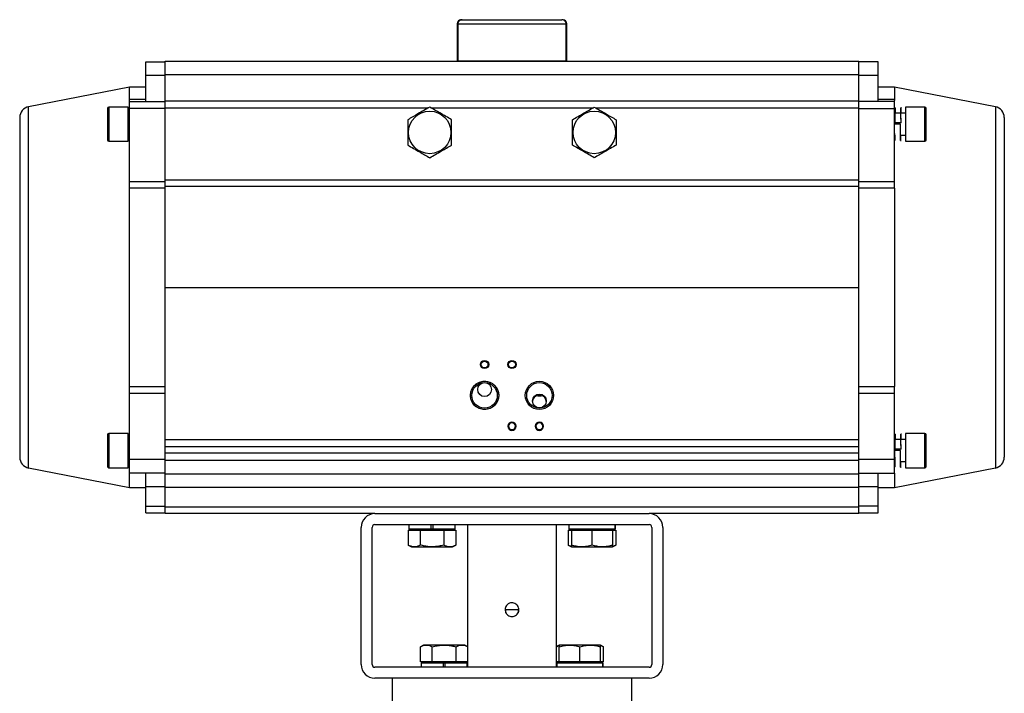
# Model space of a CAD drawing. Header units: millimetres. Extents: x 875 to 4408, y 138 to 3085.
# Tile 5 of 10: x 875 to 1593, y 1645 to 2136. Entities that reach past the tile are written whole.
import ezdxf

# ---------------------------------------------------------------- set-up
doc = ezdxf.new("R2010")
doc.units = ezdxf.units.MM

msp = doc.modelspace()

# ---------------------------------------------------------------- linework, layer by layer
at = {"color": 7, "linetype": 'Continuous', "lineweight": 25}
for p, q in [((1193.98, 2133.06), (1193.98, 2106.06)), ((1194.49, 2133.06), (1273.48, 2133.06)), ((1270.98, 2136.06), (1270.33, 2136.06)), ((1273.98, 2106.06), (1273.98, 2133.06)), ((966.98, 2105.36), (980.98, 2105.36)), ((966.98, 2095.69), (966.98, 2105.36)), ((980.98, 2096.19), (980.98, 2105.86)), ((980.98, 2105.86), (1486.98, 2105.86)), ((1193.98, 2106.06), (1194.41, 2106.06)), ((1194.41, 2106.06), (1273.55, 2106.06)), ((1197.98, 2106.06), (1197.98, 2105.86)), ((1269.98, 2105.86), (1269.98, 2106.06)), ((1273.55, 2106.06), (1273.98, 2106.06)), ((1486.98, 2096.19), (1486.98, 2105.86)), ((1500.98, 2105.36), (1486.98, 2105.36)), ((1500.98, 2095.69), (1500.98, 2105.36)), ((966.98, 2076.36), (966.98, 2095.69)), ((966.98, 2095.69), (980.98, 2095.69)), ((980.98, 2076.86), (980.98, 2096.19)), ((980.98, 2096.19), (1486.98, 2096.19)), ((1486.98, 2076.86), (1486.98, 2096.19)), ((1486.98, 2095.69), (1500.98, 2095.69)), ((1500.98, 2076.36), (1500.98, 2095.69)), ((954.98, 2086.86), (881.46, 2072.56)), ((966.98, 2086.86), (954.98, 2086.86)), ((954.98, 2078.21), (954.98, 2086.86)), ((1512.98, 2086.86), (1500.98, 2086.86)), ((1586.51, 2072.56), (1512.98, 2086.86)), ((1512.98, 2086.86), (1512.98, 2078.21)), ((954.98, 2077.13), (954.98, 2078.21)), ((954.98, 2078.21), (966.98, 2078.21)), ((954.98, 2076.36), (954.98, 2077.13)), ((954.98, 2076.36), (980.98, 2076.36)), ((954.98, 2071.36), (954.98, 2076.36)), ((980.98, 2071.86), (980.98, 2076.86)), ((980.98, 2076.86), (1486.98, 2076.86)), ((1486.98, 2071.86), (1486.98, 2076.86)), ((1512.98, 2076.36), (1486.98, 2076.36)), ((1500.98, 2078.21), (1512.98, 2078.21)), ((1512.98, 2078.21), (1512.98, 2077.13)), ((1512.98, 2076.36), (1512.98, 2077.13)), ((1512.98, 2071.36), (1512.98, 2076.36)), ((953.98, 2072.36), (939.98, 2072.36)), ((953.98, 2059.86), (953.98, 2072.36)), ((955.11, 2071.86), (954.61, 2071.86)), ((980.98, 2071.36), (954.98, 2071.36)), ((954.98, 2018.16), (954.98, 2071.36)), ((980.98, 2019.3), (980.98, 2071.86)), ((1486.98, 2019.3), (1486.98, 2071.86)), ((1486.98, 2071.36), (1512.98, 2071.36)), ((1513.36, 2071.86), (1512.86, 2071.86)), ((1512.98, 2018.16), (1512.98, 2071.36)), ((1513.36, 2067.86), (1512.98, 2067.86)), ((1517.56, 2067.86), (1513.42, 2067.86)), ((1518.09, 2071.86), (1517.56, 2071.86)), ((1520.98, 2067.86), (1517.56, 2067.86)), ((1534.98, 2072.36), (1520.98, 2072.36)), ((1520.98, 2072.36), (1520.98, 2047.36)), ((1517.68, 2060.86), (1513.48, 2060.86)), ((953.98, 2047.36), (953.98, 2059.86)), ((1517.18, 2059.86), (1512.98, 2059.86)), ((939.98, 2047.36), (953.98, 2047.36)), ((954.86, 2051.86), (954.98, 2051.86)), ((954.86, 2047.86), (954.98, 2047.86)), ((1512.98, 2047.86), (1513.11, 2047.86)), ((1517.31, 2051.86), (1520.98, 2051.86)), ((1517.31, 2047.86), (1517.84, 2047.86)), ((1520.98, 2047.36), (1534.98, 2047.36)), ((954.98, 2013.2), (954.98, 2018.16)), ((954.98, 2018.16), (980.98, 2018.16)), ((980.98, 2014.3), (980.98, 2019.3)), ((980.98, 2019.3), (1486.98, 2019.3)), ((1486.98, 2014.3), (1486.98, 2019.3)), ((1486.98, 2018.16), (1512.98, 2018.16)), ((1512.98, 2013.2), (1512.98, 2018.16)), ((980.98, 2013.2), (954.98, 2013.2)), ((954.98, 1868.51), (954.98, 2013.2)), ((1486.98, 2014.3), (980.98, 2014.3)), ((980.98, 1940.86), (980.98, 2014.3)), ((1486.98, 1940.86), (1486.98, 2014.3)), ((1512.98, 2013.2), (1486.98, 2013.2)), ((1512.98, 2013.2), (1512.98, 1868.51)), ((980.98, 1940.86), (1486.98, 1940.86)), ((980.98, 1829.86), (980.98, 1940.86)), ((1486.98, 1829.86), (1486.98, 1940.86)), ((954.98, 1868.51), (980.98, 1868.51)), ((954.98, 1863.55), (954.98, 1868.51)), ((1486.98, 1868.51), (1512.98, 1868.51)), ((1512.98, 1863.55), (1512.98, 1868.51)), ((980.98, 1863.55), (954.98, 1863.55)), ((954.98, 1815.36), (954.98, 1863.55)), ((1252.81, 1861.85), (1255.15, 1861.85)), ((1512.98, 1863.55), (1486.98, 1863.55)), ((1512.98, 1815.36), (1512.98, 1863.55)), ((1230.98, 1839.61), (1231.48, 1839.61)), ((1236.48, 1839.61), (1236.98, 1839.61)), ((1250.98, 1839.61), (1251.48, 1839.61)), ((1256.48, 1839.61), (1256.98, 1839.61)), ((953.98, 1834.36), (939.98, 1834.36)), ((953.98, 1821.86), (953.98, 1834.36)), ((954.98, 1833.86), (954.61, 1833.86)), ((1513.36, 1833.86), (1512.98, 1833.86)), ((1518.09, 1833.86), (1517.56, 1833.86)), ((1534.98, 1834.36), (1520.98, 1834.36)), ((1520.98, 1834.36), (1520.98, 1809.36)), ((980.98, 1829.86), (1486.98, 1829.86)), ((980.98, 1824.86), (980.98, 1829.86)), ((980.98, 1824.86), (1486.98, 1824.86)), ((980.98, 1819.86), (980.98, 1824.86)), ((1486.98, 1824.86), (1486.98, 1829.86)), ((1486.98, 1819.86), (1486.98, 1824.86)), ((1513.36, 1829.86), (1512.98, 1829.86)), ((1517.56, 1829.86), (1513.42, 1829.86)), ((1520.98, 1829.86), (1517.56, 1829.86)), ((953.98, 1809.36), (953.98, 1821.86)), ((954.73, 1821.86), (954.73, 1821.86)), ((980.98, 1814.86), (980.98, 1819.86)), ((1486.98, 1819.86), (980.98, 1819.86)), ((1486.98, 1814.86), (1486.98, 1819.86)), ((1517.18, 1821.86), (1512.98, 1821.86)), ((1517.68, 1822.86), (1513.48, 1822.86)), ((954.86, 1813.86), (954.98, 1813.86)), ((954.86, 1809.86), (955.36, 1809.86)), ((980.98, 1815.36), (954.98, 1815.36)), ((954.98, 1805.36), (954.98, 1815.36)), ((980.98, 1804.86), (980.98, 1814.86)), ((980.98, 1814.86), (1486.98, 1814.86)), ((1512.98, 1815.36), (1486.98, 1815.36)), ((1486.98, 1804.86), (1486.98, 1814.86)), ((1512.61, 1809.86), (1513.11, 1809.86)), ((1512.98, 1805.36), (1512.98, 1815.36)), ((1517.31, 1813.86), (1520.98, 1813.86)), ((1517.31, 1809.86), (1517.84, 1809.86)), ((881.46, 1809.15), (954.98, 1794.86)), ((939.98, 1809.36), (953.98, 1809.36)), ((954.98, 1794.86), (954.98, 1805.36)), ((980.98, 1805.36), (954.98, 1805.36)), ((966.98, 1795.36), (966.98, 1805.36)), ((980.98, 1794.86), (980.98, 1804.86)), ((980.98, 1804.86), (1486.98, 1804.86)), ((1486.98, 1805.36), (1512.98, 1805.36)), ((1486.98, 1794.86), (1486.98, 1804.86)), ((1500.98, 1795.36), (1500.98, 1805.36)), ((1512.98, 1794.86), (1586.51, 1809.15)), ((1512.98, 1805.36), (1512.98, 1794.86)), ((1520.98, 1809.36), (1534.98, 1809.36)), ((980.98, 1795.36), (966.98, 1795.36)), ((966.98, 1781.36), (966.98, 1795.36)), ((1500.98, 1795.36), (1486.98, 1795.36)), ((1500.98, 1781.36), (1500.98, 1795.36)), ((954.98, 1794.86), (966.98, 1794.86)), ((980.98, 1780.86), (980.98, 1794.86)), ((1486.98, 1794.86), (980.98, 1794.86)), ((1486.98, 1780.86), (1486.98, 1794.86)), ((1500.98, 1794.86), (1512.98, 1794.86)), ((966.98, 1781.36), (980.98, 1781.36)), ((966.98, 1776.36), (966.98, 1781.36)), ((980.98, 1775.86), (980.98, 1780.86)), ((980.98, 1780.86), (1486.98, 1780.86)), ((1500.98, 1781.36), (1486.98, 1781.36)), ((1486.98, 1775.86), (1486.98, 1780.86)), ((1500.98, 1776.36), (1500.98, 1781.36)), ((966.98, 1776.36), (980.98, 1776.36)), ((1133.98, 1775.86), (980.98, 1775.86)), ((1133.98, 1775.86), (1333.98, 1775.86)), ((1486.98, 1775.86), (1333.98, 1775.86)), ((1486.98, 1776.36), (1500.98, 1776.36)), ((1133.98, 1767.86), (1333.98, 1767.86)), ((1158.85, 1767.86), (1158.85, 1764.66)), ((1174.85, 1767.86), (1174.85, 1764.66)), ((1176.45, 1764.66), (1176.45, 1767.86)), ((1192.45, 1764.66), (1192.45, 1767.86)), ((1201.48, 1767.86), (1201.48, 1678.9)), ((1266.48, 1663.86), (1266.48, 1767.86)), ((1275.52, 1767.86), (1275.52, 1764.66)), ((1309.1, 1767.86), (1309.1, 1764.66)), ((1309.12, 1764.66), (1309.12, 1767.86)), ((1123.98, 1665.86), (1123.98, 1765.86)), ((1131.98, 1665.86), (1131.98, 1765.86)), ((1158.33, 1763.86), (1158.33, 1753)), ((1158.33, 1763.86), (1166.99, 1763.86)), ((1174.85, 1764.66), (1158.85, 1764.66)), ((1161.8, 1764.66), (1161.8, 1763.86)), ((1166.99, 1763.86), (1166.99, 1753)), ((1166.99, 1763.86), (1184.31, 1763.86)), ((1176.45, 1764.66), (1174.85, 1764.66)), ((1192.45, 1764.66), (1176.45, 1764.66)), ((1184.31, 1763.86), (1184.31, 1753)), ((1184.31, 1763.86), (1192.97, 1763.86)), ((1189.5, 1763.86), (1189.5, 1764.66)), ((1192.97, 1763.86), (1192.97, 1753)), ((1275, 1763.86), (1275, 1753)), ((1275, 1763.86), (1277.32, 1763.86)), ((1309.1, 1764.66), (1275.52, 1764.66)), ((1277.32, 1763.86), (1277.32, 1753)), ((1277.32, 1763.86), (1292.32, 1763.86)), ((1278.47, 1764.66), (1278.47, 1763.86)), ((1292.32, 1763.86), (1292.32, 1753)), ((1292.32, 1763.86), (1307.32, 1763.86)), ((1306.17, 1763.86), (1306.17, 1764.66)), ((1307.32, 1763.86), (1309.64, 1763.86)), ((1307.32, 1763.86), (1307.32, 1753)), ((1309.12, 1764.66), (1309.1, 1764.66)), ((1309.64, 1763.86), (1309.64, 1753)), ((1335.98, 1765.86), (1335.98, 1665.86)), ((1343.98, 1765.86), (1343.98, 1665.86)), ((1158.33, 1753), (1160.65, 1751.66)), ((1190.65, 1751.66), (1192.97, 1753)), ((1275, 1753), (1277.32, 1751.66)), ((1307.32, 1751.66), (1309.64, 1753)), ((1160.65, 1751.66), (1162.66, 1751.66)), ((1162.66, 1751.66), (1175.65, 1751.66)), ((1175.65, 1751.66), (1188.64, 1751.66)), ((1188.64, 1751.66), (1190.65, 1751.66)), ((1277.32, 1751.66), (1284.82, 1751.66)), ((1284.82, 1751.66), (1299.82, 1751.66)), ((1299.82, 1751.66), (1307.32, 1751.66)), ((1229.58, 1705.86), (1228.98, 1705.86)), ((1229.26, 1704.26), (1229.58, 1704.26)), ((1229.58, 1705.86), (1238.38, 1705.86)), ((1229.58, 1703.61), (1229.58, 1705.86)), ((1238.38, 1705.86), (1238.98, 1705.86)), ((1238.38, 1705.86), (1238.38, 1703.58)), ((1238.38, 1704.26), (1238.7, 1704.26)), ((1169.49, 1680.06), (1167.16, 1678.72)), ((1167.16, 1667.86), (1167.16, 1678.72)), ((1171.49, 1680.06), (1169.49, 1680.06)), ((1184.49, 1680.06), (1171.49, 1680.06)), ((1175.82, 1667.86), (1175.82, 1678.72)), ((1197.48, 1680.06), (1184.49, 1680.06)), ((1193.15, 1667.86), (1193.15, 1678.72)), ((1199.49, 1680.06), (1197.48, 1680.06)), ((1201.81, 1678.72), (1199.49, 1680.06)), ((1201.81, 1667.86), (1201.81, 1678.72)), ((1268.48, 1680.06), (1266.48, 1678.9)), ((1275.98, 1680.06), (1268.48, 1680.06)), ((1268.48, 1667.86), (1268.48, 1678.72)), ((1290.98, 1680.06), (1275.98, 1680.06)), ((1283.48, 1667.86), (1283.48, 1678.72)), ((1298.48, 1680.06), (1290.98, 1680.06)), ((1300.8, 1678.72), (1298.48, 1680.06)), ((1298.48, 1667.86), (1298.48, 1678.72)), ((1300.8, 1667.86), (1300.8, 1678.72)), ((1175.82, 1667.86), (1167.16, 1667.86)), ((1167.69, 1667.06), (1167.69, 1663.86)), ((1167.69, 1667.06), (1183.69, 1667.06)), ((1170.64, 1667.86), (1170.64, 1667.06)), ((1193.15, 1667.86), (1175.82, 1667.86)), ((1183.69, 1667.06), (1185.29, 1667.06)), ((1183.69, 1667.06), (1183.69, 1663.86)), ((1185.29, 1667.06), (1201.29, 1667.06)), ((1185.29, 1663.86), (1185.29, 1667.06)), ((1201.81, 1667.86), (1193.15, 1667.86)), ((1198.34, 1667.06), (1198.34, 1667.86)), ((1201.29, 1663.86), (1201.29, 1667.06)), ((1201.48, 1667.86), (1201.48, 1663.86)), ((1268.48, 1667.86), (1266.48, 1667.86)), ((1266.68, 1667.06), (1266.68, 1663.86)), ((1266.68, 1667.06), (1300.26, 1667.06)), ((1283.48, 1667.86), (1268.48, 1667.86)), ((1269.63, 1667.86), (1269.63, 1667.06)), ((1298.48, 1667.86), (1283.48, 1667.86)), ((1297.33, 1667.06), (1297.33, 1667.86)), ((1300.8, 1667.86), (1298.48, 1667.86)), ((1300.26, 1667.06), (1300.26, 1663.86)), ((1300.26, 1667.06), (1300.28, 1667.06)), ((1300.28, 1663.86), (1300.28, 1667.06)), ((1333.98, 1663.86), (1133.98, 1663.86)), ((1198.54, 1655.86), (1133.98, 1655.86)), ((1146.48, 1655.86), (1146.48, 1633.86)), ((1233.98, 1655.86), (1198.54, 1655.86)), ((1269.43, 1655.86), (1233.98, 1655.86)), ((1333.98, 1655.86), (1269.43, 1655.86)), ((1321.48, 1633.86), (1321.48, 1655.86))]:
    msp.add_line(p, q, dxfattribs=at)
at = {"color": 8, "linetype": 'Continuous', "lineweight": 25}
for p, q in [((1194.49, 2133.06), (1193.98, 2133.06)), ((1273.98, 2133.06), (1273.48, 2133.06)), ((881.46, 1809.15), (881.46, 2072.56)), ((939.98, 2072.36), (939.98, 2059.86)), ((980.98, 2071.86), (1173.16, 2071.86)), ((1174.81, 2071.86), (1293.16, 2071.86)), ((1294.81, 2071.86), (1486.98, 2071.86)), ((1534.98, 2047.36), (1534.98, 2072.36)), ((1586.51, 2072.56), (1586.51, 1809.15)), ((939.98, 2059.86), (939.98, 2047.36)), ((939.98, 1834.36), (939.98, 1821.86)), ((1534.98, 1809.36), (1534.98, 1834.36)), ((939.98, 1821.86), (939.98, 1809.36))]:
    msp.add_line(p, q, dxfattribs=at)
at = {"color": 7, "linetype": 'Continuous', "lineweight": 25}
for centre, radius in [((1173.98, 2053.86), 15.5), ((1293.98, 2053.86), 15.5), ((1213.98, 1884.61), 3), ((1213.98, 1884.61), 2.5), ((1233.98, 1884.61), 3), ((1233.98, 1884.61), 2.5), ((1213.98, 1862.11), 10.3), ((1213.98, 1862.11), 9.3), ((1253.98, 1862.11), 10.3), ((1253.98, 1862.11), 9.3)]:
    msp.add_circle(centre, radius, dxfattribs=at)
for centre, radius, start, end in [((1196.98, 2133.06), 3, 90, 180), ((1270.98, 2133.06), 3, 0, 90), ((882.98, 2064.71), 8, 101, 180), ((939.98, 2071.36), 1, 90, 180), ((1534.98, 2071.36), 1, 0, 90), ((1584.98, 2064.71), 8, 0, 79), ((939.98, 2048.36), 1, 180, 270), ((1534.98, 2048.36), 1, 270, 0), ((1253.98, 1856.91), 5.07, 76.65068, 103.34932), ((1233.98, 1839.61), 3, 0, 180), ((1233.98, 1839.61), 3, 180, 0), ((1233.98, 1839.61), 2.5, 0.00008, 179.99992), ((1233.98, 1839.61), 2.5, 179.99992, 0.00008), ((1253.98, 1839.61), 3, 0, 180), ((1253.98, 1839.61), 3, 180, 0), ((1253.98, 1839.61), 2.5, 0.00008, 179.99992), ((1253.98, 1839.61), 2.5, 179.99992, 0.00008), ((939.98, 1833.36), 1, 90, 180), ((1534.98, 1833.36), 1, 0, 90), ((882.98, 1817), 8, 180, 259), ((1584.98, 1817), 8, 281, 0), ((939.98, 1810.36), 1, 180, 270), ((1534.98, 1810.36), 1, 270, 0), ((1133.98, 1765.86), 10, 90, 180), ((1333.98, 1765.86), 10, 0, 90), ((1133.98, 1765.86), 2, 90, 180), ((1333.98, 1765.86), 2, 0, 90), ((1133.98, 1665.86), 10, 180, 270), ((1133.98, 1665.86), 2, 180, 270), ((1333.98, 1665.86), 2, 270, 0), ((1333.98, 1665.86), 10, 270, 0)]:
    msp.add_arc(centre, radius, start, end, dxfattribs=at)
for centre, major_axis, ratio, start_param, end_param in [((1233.98, 1382.82), (-6.95, 2291.6), 0.01719, 1.237211, 1.249654), ((1233.98, 1382.82), (6.95, 2291.6), 0.01719, 5.033531, 5.045974), ((1233.98, 1382.82), (6.95, 2291.6), 0.01719, 5.033531, 5.045974), ((1253.98, 1856.86), (-3.83, 3.83), 0.8391, 5.647031, 6.981317), ((1253.98, 1856.86), (3.83, 3.83), 0.8391, 5.585054, 6.91934)]:
    msp.add_ellipse(centre, major_axis=major_axis, ratio=ratio, start_param=start_param, end_param=end_param, dxfattribs=at)
for centre, major_axis in [((1213.98, 1866.33), (0, -5.08)), ((1253.98, 1858), (0, 5.08))]:
    msp.add_ellipse(centre, major_axis=major_axis, ratio=0.984808, dxfattribs=at)
for points, knots in [([(1197.64, 2136.06), (1197.27, 2136.02), (1196.52, 2135.95), (1195.53, 2135.37), (1194.83, 2134.54), (1194.52, 2133.71), (1194.5, 2133.21), (1194.49, 2133.06)], [0, 0, 0, 0, 0.233483, 0.467245, 0.692617, 0.904498, 1, 1, 1, 1]), ([(1194.49, 2133.06), (1194.52, 2133.38), (1194.59, 2134.03), (1195.09, 2134.9), (1195.83, 2135.57), (1196.72, 2135.99), (1197.35, 2136.03), (1197.64, 2136.06)], [0, 0, 0, 0, 0.199701, 0.399203, 0.603847, 0.819701, 1, 1, 1, 1]), ([(1197.64, 2136.06), (1197.93, 2136.06), (1198.53, 2136.06), (1199.99, 2136.06), (1202.21, 2136.06), (1205.56, 2136.06), (1209.75, 2136.06), (1213.92, 2136.06), (1217.75, 2136.06), (1222.4, 2136.06), (1227.83, 2136.06), (1233.31, 2136.06), (1238.05, 2136.06), (1242.13, 2136.06), (1246.91, 2136.06), (1252.22, 2136.06), (1257.08, 2136.06), (1260.85, 2136.06), (1263.69, 2136.06), (1266.45, 2136.06), (1268.89, 2136.06), (1269.85, 2136.06), (1270.33, 2136.06)], [0, 0, 0, 0, 0.03948, 0.079901, 0.121202, 0.185084, 0.249992, 0.293281, 0.336268, 0.378877, 0.4408, 0.5, 0.539479, 0.579901, 0.621202, 0.685084, 0.749992, 0.793281, 0.836269, 0.878877, 0.9408, 1, 1, 1, 1]), ([(1273.48, 2133.06), (1273.45, 2133.38), (1273.38, 2134.03), (1272.88, 2134.9), (1272.14, 2135.57), (1271.25, 2135.99), (1270.61, 2136.03), (1270.33, 2136.06)], [0, 0, 0, 0, 0.199701, 0.399203, 0.603847, 0.819701, 1, 1, 1, 1]), ([(1273.48, 2133.06), (1273.45, 2133.38), (1273.38, 2134.03), (1272.88, 2134.9), (1272.14, 2135.57), (1271.25, 2135.99), (1270.61, 2136.03), (1270.33, 2136.06)], [0, 0, 0, 0, 0.199701, 0.399203, 0.603847, 0.819701, 1, 1, 1, 1]), ([(938.98, 2071.36), (938.98, 2071.32), (938.98, 2071.24), (938.98, 2070.6), (938.98, 2069.54), (938.98, 2068.04), (938.98, 2066.21), (938.98, 2064.15), (938.98, 2062), (938.98, 2060.56), (938.98, 2059.86)], [0, 0, 0, 0, 0.116516, 0.240012, 0.368642, 0.500002, 0.631361, 0.75999, 0.883486, 1, 1, 1, 1]), ([(954.54, 2067.86), (954.54, 2068.22), (954.55, 2069.08), (954.56, 2070.14), (954.58, 2071.39), (954.6, 2071.67), (954.6, 2071.85)], [0, 0, 0, 0, 0.154177, 0.363179, 0.578229, 1, 1, 1, 1]), ([(954.61, 2071.83), (954.61, 2071.82), (954.62, 2071.8), (954.63, 2071.38), (954.64, 2070.63), (954.66, 2069.22), (954.68, 2067.25), (954.7, 2064.9), (954.71, 2063), (954.73, 2060.98), (954.74, 2058.28), (954.76, 2055.61), (954.78, 2053.23), (954.79, 2051.64), (954.81, 2050.27), (954.82, 2048.83), (954.84, 2047.96), (954.85, 2047.89), (954.86, 2047.87)], [0, 0, 0, 0, 0.04016, 0.094647, 0.147576, 0.202044, 0.309118, 0.362154, 0.41673, 0.469858, 0.524523, 0.631764, 0.684726, 0.73922, 0.792149, 0.846617, 0.953674, 1, 1, 1, 1]), ([(954.73, 2060.49), (954.72, 2060.8), (954.72, 2061.45), (954.71, 2062.24), (954.7, 2062.88), (954.7, 2063.34), (954.69, 2063.8), (954.69, 2064.23), (954.68, 2064.64), (954.67, 2065.17), (954.67, 2065.83), (954.66, 2066.47), (954.65, 2066.98), (954.64, 2067.38), (954.63, 2067.68), (954.62, 2067.81), (954.61, 2067.88), (954.61, 2067.86), (954.61, 2067.86)], [0, 0, 0, 0, 0.07911, 0.162849, 0.205662, 0.248485, 0.291317, 0.335855, 0.372826, 0.419585, 0.504991, 0.604393, 0.677835, 0.752875, 0.852577, 0.935552, 0.999886, 1, 1, 1, 1]), ([(1173.98, 2072.33), (1172.59, 2071.53), (1169.79, 2069.91), (1165.63, 2067.51), (1161.65, 2065.21), (1159.21, 2063.8), (1157.98, 2063.09)], [0, 0, 0, 0, 0.264614, 0.534966, 0.765352, 1, 1, 1, 1]), ([(1189.98, 2063.09), (1188.59, 2063.89), (1185.79, 2065.52), (1181.63, 2067.92), (1177.65, 2070.21), (1175.21, 2071.62), (1173.98, 2072.33)], [0, 0, 0, 0, 0.2646135, 0.5349647, 0.7653523, 1, 1, 1, 1]), ([(1277.98, 2063.09), (1279.37, 2063.89), (1282.18, 2065.52), (1286.34, 2067.92), (1290.31, 2070.21), (1292.75, 2071.62), (1293.98, 2072.33)], [0, 0, 0, 0, 0.2646135, 0.5349647, 0.7653523, 1, 1, 1, 1]), ([(1293.98, 2072.33), (1295.37, 2071.53), (1298.18, 2069.91), (1302.34, 2067.51), (1306.32, 2065.21), (1308.75, 2063.8), (1309.98, 2063.09)], [0, 0, 0, 0, 0.264614, 0.534966, 0.765352, 1, 1, 1, 1]), ([(1513.48, 2060.86), (1513.47, 2061.02), (1513.47, 2061.44), (1513.47, 2062.21), (1513.46, 2063.74), (1513.44, 2065.59), (1513.43, 2067.49), (1513.41, 2068.94), (1513.4, 2070.15), (1513.38, 2071.36), (1513.37, 2071.93), (1513.35, 2071.81), (1513.33, 2071.39), (1513.32, 2070.62), (1513.31, 2069.56), (1513.3, 2068.45), (1513.29, 2067.86)], [0, 0, 0, 0, 0.017673, 0.045605, 0.084746, 0.1877, 0.25963, 0.333647, 0.405681, 0.479799, 0.625164, 0.696962, 0.77084, 0.842605, 0.916457, 1, 1, 1, 1]), ([(1517.55, 2071.75), (1517.54, 2071.64), (1517.53, 2071.39), (1517.52, 2070.62), (1517.51, 2069.54), (1517.5, 2068.6), (1517.49, 2067.96), (1517.49, 2067.86)], [0, 0, 0, 0, 0.234852, 0.476515, 0.711367, 0.953004, 1, 1, 1, 1]), ([(1517.67, 2061.43), (1517.67, 2061.66), (1517.66, 2062.53), (1517.65, 2064.03), (1517.64, 2065.85), (1517.63, 2067.51), (1517.61, 2068.97), (1517.6, 2070.57), (1517.58, 2071.53), (1517.56, 2071.88), (1517.56, 2071.83), (1517.56, 2071.82)], [0, 0, 0, 0, 0.039536, 0.153381, 0.268936, 0.387834, 0.503287, 0.622095, 0.855546, 0.971133, 1, 1, 1, 1]), ([(1517.65, 2063.33), (1517.65, 2063.48), (1517.64, 2064.07), (1517.63, 2065.04), (1517.61, 2065.97), (1517.6, 2066.63), (1517.6, 2066.97), (1517.59, 2067.25), (1517.58, 2067.5), (1517.57, 2067.7), (1517.57, 2067.83), (1517.56, 2067.85), (1517.56, 2067.86)], [0, 0, 0, 0, 0.051461, 0.209577, 0.409902, 0.485822, 0.594969, 0.64588, 0.712953, 0.829275, 0.915153, 1, 1, 1, 1]), ([(1535.98, 2059.86), (1535.98, 2060.56), (1535.98, 2062), (1535.98, 2064.15), (1535.98, 2066.21), (1535.98, 2068.04), (1535.98, 2069.54), (1535.98, 2070.6), (1535.98, 2071.24), (1535.98, 2071.32), (1535.98, 2071.36)], [0, 0, 0, 0, 0.116514, 0.24001, 0.368639, 0.499998, 0.631358, 0.759988, 0.883484, 1, 1, 1, 1]), ([(874.98, 2064.71), (874.98, 2064.61), (874.98, 2064.42), (874.98, 2062.79), (874.98, 2060.09), (874.98, 2056.62), (874.98, 2052.79), (874.98, 2048.95), (874.98, 2043.85), (874.98, 2037.17), (874.98, 2029.54), (874.98, 2022.26), (874.98, 2015.64), (874.98, 2008.71), (874.98, 2001.51), (874.98, 1994.09), (874.98, 1985.29), (874.98, 1975.08), (874.98, 1963.54), (874.98, 1952.12), (874.98, 1940.86), (874.98, 1929.59), (874.98, 1918.17), (874.98, 1906.63), (874.98, 1896.42), (874.98, 1887.62), (874.98, 1880.2), (874.98, 1871.79), (874.98, 1862.63), (874.98, 1854.18), (874.98, 1847.38), (874.98, 1842.01), (874.98, 1837.13), (874.98, 1832.76), (874.98, 1828.92), (874.98, 1825.1), (874.98, 1821.62), (874.98, 1818.92), (874.98, 1817.29), (874.98, 1817.1), (874.98, 1817)], [0, 0, 0, 0, 0.0286394, 0.0582429, 0.0887259, 0.1199826, 0.1412546, 0.1627013, 0.1843106, 0.2170637, 0.2499918, 0.2719466, 0.2938502, 0.3156894, 0.3372974, 0.3587442, 0.3800174, 0.4112742, 0.4417571, 0.4713606, 0.5, 0.5286394, 0.5582428, 0.5887258, 0.6199826, 0.6412546, 0.6627013, 0.6843106, 0.7170637, 0.7499919, 0.7719467, 0.7938502, 0.8156894, 0.8372974, 0.8587442, 0.8800174, 0.9112742, 0.9417571, 0.9713606, 1, 1, 1, 1]), ([(1157.98, 2063.09), (1157.98, 2061.59), (1157.98, 2058.57), (1157.98, 2053.89), (1157.98, 2049.18), (1157.98, 2046.15), (1157.98, 2044.62)], [0, 0, 0, 0, 0.247728, 0.499999, 0.747253, 1, 1, 1, 1]), ([(1189.98, 2044.62), (1189.98, 2046.12), (1189.98, 2049.15), (1189.98, 2053.82), (1189.98, 2058.53), (1189.98, 2061.56), (1189.98, 2063.09)], [0, 0, 0, 0, 0.247728, 0.499996, 0.747253, 1, 1, 1, 1]), ([(1277.98, 2044.62), (1277.98, 2046.12), (1277.98, 2049.15), (1277.98, 2053.82), (1277.98, 2058.53), (1277.98, 2061.56), (1277.98, 2063.09)], [0, 0, 0, 0, 0.247728, 0.499996, 0.747253, 1, 1, 1, 1]), ([(1309.98, 2063.09), (1309.98, 2061.59), (1309.98, 2058.57), (1309.98, 2053.89), (1309.98, 2049.18), (1309.98, 2046.15), (1309.98, 2044.62)], [0, 0, 0, 0, 0.247728, 0.499999, 0.747253, 1, 1, 1, 1]), ([(1517.68, 2060.86), (1517.67, 2061.02), (1517.67, 2061.21), (1517.67, 2061.4), (1517.67, 2061.43)], [0, 0, 0, 0, 0.8431172, 1, 1, 1, 1]), ([(1592.98, 2064.71), (1592.98, 2064.61), (1592.98, 2064.42), (1592.98, 2062.79), (1592.98, 2060.09), (1592.98, 2056.62), (1592.98, 2052.79), (1592.98, 2048.95), (1592.98, 2043.85), (1592.98, 2037.17), (1592.98, 2029.54), (1592.98, 2022.26), (1592.98, 2015.64), (1592.98, 2008.71), (1592.98, 2001.51), (1592.98, 1994.09), (1592.98, 1985.29), (1592.98, 1975.08), (1592.98, 1963.54), (1592.98, 1952.12), (1592.98, 1940.86), (1592.98, 1929.59), (1592.98, 1918.17), (1592.98, 1906.63), (1592.98, 1896.42), (1592.98, 1887.62), (1592.98, 1880.2), (1592.98, 1871.79), (1592.98, 1862.63), (1592.98, 1854.18), (1592.98, 1847.38), (1592.98, 1842.01), (1592.98, 1837.13), (1592.98, 1832.76), (1592.98, 1828.92), (1592.98, 1825.1), (1592.98, 1821.62), (1592.98, 1818.92), (1592.98, 1817.29), (1592.98, 1817.1), (1592.98, 1817)], [0, 0, 0, 0, 0.0286394, 0.0582429, 0.0887259, 0.1199826, 0.1412546, 0.1627013, 0.1843106, 0.2170637, 0.2499918, 0.2719466, 0.2938502, 0.3156894, 0.3372974, 0.3587442, 0.3800174, 0.4112742, 0.4417571, 0.4713606, 0.5, 0.5286394, 0.5582428, 0.5887258, 0.6199826, 0.6412546, 0.6627013, 0.6843106, 0.7170637, 0.7499919, 0.7719467, 0.7938502, 0.8156894, 0.8372974, 0.8587442, 0.8800174, 0.9112742, 0.9417571, 0.9713606, 1, 1, 1, 1]), ([(938.98, 2059.86), (938.98, 2059.15), (938.98, 2057.71), (938.98, 2055.57), (938.98, 2053.5), (938.98, 2051.67), (938.98, 2050.17), (938.98, 2049.11), (938.98, 2048.47), (938.98, 2048.39), (938.98, 2048.36)], [0, 0, 0, 0, 0.116517, 0.240013, 0.368642, 0.5, 0.63136, 0.759989, 0.883484, 1, 1, 1, 1]), ([(1513.11, 2047.87), (1513.11, 2047.87), (1513.1, 2047.81), (1513.09, 2048.04), (1513.08, 2048.57), (1513.06, 2049.73), (1513.04, 2051.5), (1513.03, 2053.71), (1513.01, 2055.87), (1513, 2057.79), (1512.99, 2059.05), (1512.99, 2059.27)], [0, 0, 0, 0, 0.013808, 0.126298, 0.235816, 0.348506, 0.56967, 0.67939, 0.792313, 0.962728, 1, 1, 1, 1]), ([(1517.31, 2047.9), (1517.31, 2047.89), (1517.3, 2047.77), (1517.29, 2048.07), (1517.28, 2048.57), (1517.27, 2049.46), (1517.25, 2051.01), (1517.23, 2053.61), (1517.2, 2056.52), (1517.19, 2058.47), (1517.19, 2059.27), (1517.18, 2059.69), (1517.18, 2059.86)], [0, 0, 0, 0, 0.016761, 0.122598, 0.231505, 0.337313, 0.446204, 0.659266, 0.87234, 0.932957, 0.973939, 1, 1, 1, 1]), ([(1535.98, 2048.36), (1535.98, 2048.39), (1535.98, 2048.47), (1535.98, 2049.11), (1535.98, 2050.17), (1535.98, 2051.67), (1535.98, 2053.5), (1535.98, 2055.57), (1535.98, 2057.71), (1535.98, 2059.15), (1535.98, 2059.86)], [0, 0, 0, 0, 0.116516, 0.240011, 0.36864, 0.5, 0.631358, 0.759987, 0.883483, 1, 1, 1, 1]), ([(954.86, 2047.86), (954.86, 2047.91), (954.87, 2048), (954.89, 2048.58), (954.9, 2049.65), (954.92, 2051), (954.92, 2051.86)], [0, 0, 0, 0, 0.209995, 0.414444, 0.624814, 1, 1, 1, 1]), ([(1513.17, 2051.86), (1513.17, 2051.79), (1513.17, 2051.2), (1513.16, 2050.29), (1513.14, 2048.79), (1513.13, 2048.3), (1513.12, 2047.98)], [0, 0, 0, 0, 0.028561, 0.268319, 0.51505, 1, 1, 1, 1]), ([(1517.37, 2051.86), (1517.37, 2051.8), (1517.37, 2051.19), (1517.36, 2050.27), (1517.35, 2049.19), (1517.33, 2048.4), (1517.33, 2048.3), (1517.32, 2048.25)], [0, 0, 0, 0, 0.029898, 0.300476, 0.563587, 0.834301, 1, 1, 1, 1]), ([(1157.98, 2044.62), (1159.37, 2043.82), (1162.18, 2042.2), (1166.34, 2039.79), (1170.32, 2037.5), (1172.75, 2036.09), (1173.98, 2035.38)], [0, 0, 0, 0, 0.264614, 0.534966, 0.765352, 1, 1, 1, 1]), ([(1173.98, 2035.38), (1175.37, 2036.18), (1178.18, 2037.8), (1182.34, 2040.2), (1186.32, 2042.5), (1188.75, 2043.91), (1189.98, 2044.62)], [0, 0, 0, 0, 0.264614, 0.534966, 0.765352, 1, 1, 1, 1]), ([(1293.98, 2035.38), (1292.59, 2036.18), (1289.79, 2037.8), (1285.63, 2040.2), (1281.65, 2042.5), (1279.21, 2043.91), (1277.98, 2044.62)], [0, 0, 0, 0, 0.264614, 0.534966, 0.765352, 1, 1, 1, 1]), ([(1309.98, 2044.62), (1308.59, 2043.82), (1305.79, 2042.2), (1301.63, 2039.79), (1297.65, 2037.5), (1295.21, 2036.09), (1293.98, 2035.38)], [0, 0, 0, 0, 0.264614, 0.534966, 0.765352, 1, 1, 1, 1]), ([(1203.68, 1862.11), (1203.72, 1862.73), (1203.78, 1864.03), (1204.36, 1865.95), (1205.31, 1867.79), (1206.65, 1869.44), (1208.29, 1870.78), (1210.14, 1871.74), (1212.06, 1872.29), (1213.98, 1872.46), (1215.9, 1872.29), (1217.82, 1871.74), (1219.67, 1870.78), (1221.32, 1869.44), (1222.66, 1867.79), (1223.61, 1865.95), (1224.18, 1864.03), (1224.25, 1862.73), (1224.28, 1862.11)], [0, 0, 0, 0, 0.058258, 0.120006, 0.184321, 0.25, 0.315679, 0.379995, 0.441742, 0.5, 0.558258, 0.620005, 0.684321, 0.75, 0.815679, 0.879994, 0.941742, 1, 1, 1, 1]), ([(1224.28, 1862.11), (1224.25, 1861.48), (1224.18, 1860.18), (1223.61, 1858.26), (1222.66, 1856.42), (1221.32, 1854.77), (1219.67, 1853.43), (1217.82, 1852.48), (1215.9, 1851.92), (1213.98, 1851.75), (1212.06, 1851.92), (1210.14, 1852.48), (1208.29, 1853.43), (1206.65, 1854.77), (1205.31, 1856.42), (1204.36, 1858.26), (1203.78, 1860.18), (1203.72, 1861.48), (1203.68, 1862.11)], [0, 0, 0, 0, 0.058258, 0.120006, 0.184321, 0.250001, 0.31568, 0.379994, 0.441742, 0.5, 0.558258, 0.620006, 0.68432, 0.749999, 0.815679, 0.879994, 0.941742, 1, 1, 1, 1]), ([(938.98, 1833.36), (938.98, 1833.32), (938.98, 1833.24), (938.98, 1832.6), (938.98, 1831.54), (938.98, 1830.04), (938.98, 1828.21), (938.98, 1826.15), (938.98, 1824), (938.98, 1822.56), (938.98, 1821.86)], [0, 0, 0, 0, 0.116516, 0.240011, 0.368641, 0.499999, 0.631358, 0.759987, 0.883483, 1, 1, 1, 1]), ([(954.54, 1829.86), (954.54, 1830.22), (954.55, 1831.08), (954.56, 1832.15), (954.58, 1833.37), (954.6, 1833.93), (954.62, 1833.81), (954.63, 1833.39), (954.64, 1832.63), (954.66, 1831.23), (954.68, 1829.25), (954.7, 1826.9), (954.71, 1825), (954.73, 1822.98), (954.74, 1820.28), (954.76, 1817.61), (954.78, 1815.23), (954.79, 1813.64), (954.81, 1812.27), (954.82, 1810.82), (954.84, 1809.97), (954.86, 1809.8), (954.87, 1810.01), (954.89, 1810.58), (954.9, 1811.65), (954.92, 1813), (954.92, 1813.86)], [0, 0, 0, 0, 0.0255554, 0.0601999, 0.0958461, 0.1657581, 0.2002887, 0.2358199, 0.270334, 0.3058531, 0.3756747, 0.4102592, 0.4458483, 0.4804927, 0.5161398, 0.5860711, 0.6206074, 0.6561433, 0.6906574, 0.7261759, 0.7959881, 0.8305643, 0.8661449, 0.9007858, 0.9364295, 1, 1, 1, 1]), ([(1513.35, 1833.76), (1513.34, 1833.64), (1513.33, 1833.41), (1513.32, 1832.62), (1513.31, 1831.56), (1513.3, 1830.45), (1513.29, 1829.86)], [0, 0, 0, 0, 0.243794, 0.480609, 0.72432, 1, 1, 1, 1]), ([(1513.48, 1822.86), (1513.47, 1823.02), (1513.47, 1823.44), (1513.47, 1824.21), (1513.46, 1825.74), (1513.44, 1827.59), (1513.43, 1829.49), (1513.41, 1830.94), (1513.4, 1832.16), (1513.38, 1833.34), (1513.37, 1833.92), (1513.36, 1833.83), (1513.36, 1833.83)], [0, 0, 0, 0, 0.027506, 0.070976, 0.131899, 0.292133, 0.404085, 0.519285, 0.6314, 0.746756, 0.973002, 1, 1, 1, 1]), ([(1517.55, 1833.75), (1517.54, 1833.64), (1517.53, 1833.39), (1517.52, 1832.62), (1517.51, 1831.54), (1517.5, 1830.6), (1517.49, 1829.96), (1517.49, 1829.86)], [0, 0, 0, 0, 0.234852, 0.476515, 0.711367, 0.953004, 1, 1, 1, 1]), ([(1517.67, 1823.43), (1517.67, 1823.66), (1517.66, 1824.53), (1517.65, 1826.03), (1517.64, 1827.85), (1517.63, 1829.51), (1517.61, 1830.97), (1517.6, 1832.57), (1517.58, 1833.53), (1517.56, 1833.88), (1517.56, 1833.83), (1517.56, 1833.82)], [0, 0, 0, 0, 0.039533, 0.153377, 0.268936, 0.387832, 0.503287, 0.622095, 0.855546, 0.971133, 1, 1, 1, 1]), ([(1535.98, 1821.86), (1535.98, 1822.56), (1535.98, 1824), (1535.98, 1826.15), (1535.98, 1828.21), (1535.98, 1830.04), (1535.98, 1831.54), (1535.98, 1832.6), (1535.98, 1833.24), (1535.98, 1833.32), (1535.98, 1833.36)], [0, 0, 0, 0, 0.116517, 0.240013, 0.368642, 0.500001, 0.631359, 0.759989, 0.883484, 1, 1, 1, 1]), ([(954.73, 1821.86), (954.73, 1822), (954.73, 1822.52), (954.72, 1823.38), (954.71, 1824.24), (954.7, 1824.88), (954.7, 1825.34), (954.69, 1825.8), (954.69, 1826.23), (954.68, 1826.64), (954.67, 1827.17), (954.67, 1827.83), (954.66, 1828.47), (954.65, 1828.98), (954.64, 1829.38), (954.63, 1829.68), (954.62, 1829.82), (954.61, 1829.87), (954.61, 1829.86), (954.61, 1829.86)], [0, 0, 0, 0, 0.032759, 0.125341, 0.204876, 0.245543, 0.286213, 0.326895, 0.3692, 0.404316, 0.448723, 0.529841, 0.624254, 0.694008, 0.765281, 0.85998, 0.938788, 0.999892, 1, 1, 1, 1]), ([(1517.65, 1825.33), (1517.65, 1825.48), (1517.64, 1826.07), (1517.63, 1827.04), (1517.61, 1827.97), (1517.6, 1828.63), (1517.6, 1828.97), (1517.59, 1829.25), (1517.58, 1829.5), (1517.57, 1829.71), (1517.57, 1829.83), (1517.56, 1829.87), (1517.56, 1829.86), (1517.56, 1829.86)], [0, 0, 0, 0, 0.051342, 0.209073, 0.408905, 0.484641, 0.593522, 0.644309, 0.711219, 0.82726, 0.912928, 0.998771, 1, 1, 1, 1]), ([(938.98, 1821.86), (938.98, 1821.15), (938.98, 1819.71), (938.98, 1817.57), (938.98, 1815.5), (938.98, 1813.67), (938.98, 1812.17), (938.98, 1811.11), (938.98, 1810.47), (938.98, 1810.39), (938.98, 1810.36)], [0, 0, 0, 0, 0.116514, 0.24001, 0.368639, 0.500001, 0.631359, 0.759988, 0.883484, 1, 1, 1, 1]), ([(1512.98, 1821.86), (1512.99, 1821.6), (1512.99, 1821.09), (1513, 1820.32), (1513.01, 1819.57), (1513.01, 1818.92), (1513.02, 1818.22), (1513.03, 1817.47), (1513.04, 1816.83), (1513.04, 1816.45), (1513.05, 1816.11), (1513.05, 1815.61), (1513.06, 1815.01), (1513.07, 1814.5), (1513.09, 1814.15), (1513.1, 1813.93), (1513.1, 1813.88), (1513.11, 1813.86)], [0, 0, 0, 0, 0.0625469, 0.1250879, 0.1876212, 0.2501516, 0.2932472, 0.3753837, 0.4595513, 0.4852608, 0.5000438, 0.5734669, 0.666848, 0.7505992, 0.8410125, 0.9167342, 1, 1, 1, 1]), ([(1513.11, 1809.87), (1513.11, 1809.87), (1513.1, 1809.81), (1513.09, 1810.04), (1513.08, 1810.57), (1513.06, 1811.73), (1513.04, 1813.5), (1513.03, 1815.71), (1513.01, 1817.87), (1513, 1819.79), (1512.99, 1821.05), (1512.99, 1821.27)], [0, 0, 0, 0, 0.013808, 0.126298, 0.235816, 0.348505, 0.56967, 0.67939, 0.792316, 0.962728, 1, 1, 1, 1]), ([(1517.31, 1809.9), (1517.31, 1809.89), (1517.3, 1809.77), (1517.29, 1810.07), (1517.28, 1810.57), (1517.27, 1811.46), (1517.25, 1813.01), (1517.23, 1815.61), (1517.2, 1818.52), (1517.19, 1820.47), (1517.19, 1821.27), (1517.18, 1821.69), (1517.18, 1821.86)], [0, 0, 0, 0, 0.016761, 0.122598, 0.231505, 0.337314, 0.446203, 0.659268, 0.872339, 0.932957, 0.973942, 1, 1, 1, 1]), ([(1517.68, 1822.86), (1517.67, 1823.02), (1517.67, 1823.21), (1517.67, 1823.4), (1517.67, 1823.43)], [0, 0, 0, 0, 0.843219, 1, 1, 1, 1]), ([(1535.98, 1810.36), (1535.98, 1810.39), (1535.98, 1810.47), (1535.98, 1811.11), (1535.98, 1812.17), (1535.98, 1813.67), (1535.98, 1815.5), (1535.98, 1817.57), (1535.98, 1819.71), (1535.98, 1821.15), (1535.98, 1821.86)], [0, 0, 0, 0, 0.116516, 0.240012, 0.368641, 0.499999, 0.631361, 0.75999, 0.883486, 1, 1, 1, 1]), ([(1513.17, 1813.86), (1513.17, 1813.79), (1513.17, 1813.2), (1513.16, 1812.29), (1513.14, 1810.79), (1513.13, 1810.3), (1513.12, 1809.98)], [0, 0, 0, 0, 0.028567, 0.268319, 0.515049, 1, 1, 1, 1]), ([(1517.37, 1813.86), (1517.37, 1813.8), (1517.37, 1813.19), (1517.36, 1812.27), (1517.35, 1811.19), (1517.33, 1810.4), (1517.33, 1810.3), (1517.32, 1810.25)], [0, 0, 0, 0, 0.0299038, 0.30048, 0.5635894, 0.8343024, 1, 1, 1, 1]), ([(1162.66, 1751.66), (1162.55, 1751.66), (1161.78, 1751.67), (1160.31, 1751.96), (1158.99, 1752.65), (1158.33, 1753)], [0, 0, 0, 0, 0.070104, 0.530792, 1, 1, 1, 1]), ([(1166.99, 1753), (1166.28, 1752.62), (1164.86, 1751.87), (1163.4, 1751.73), (1162.66, 1751.66)], [0, 0, 0, 0, 0.495458, 1, 1, 1, 1]), ([(1175.65, 1751.66), (1174.93, 1751.67), (1173.11, 1751.72), (1170.2, 1752.14), (1168.06, 1752.71), (1166.99, 1753)], [0, 0, 0, 0, 0.244134, 0.620013, 1, 1, 1, 1]), ([(1184.31, 1753), (1183.67, 1752.82), (1181.94, 1752.35), (1179.05, 1751.79), (1176.79, 1751.7), (1175.65, 1751.66)], [0, 0, 0, 0, 0.2266005, 0.6108207, 1, 1, 1, 1]), ([(1188.64, 1751.66), (1188.53, 1751.66), (1187.76, 1751.67), (1186.29, 1751.96), (1184.97, 1752.65), (1184.31, 1753)], [0, 0, 0, 0, 0.070104, 0.530791, 1, 1, 1, 1]), ([(1192.97, 1753), (1192.26, 1752.62), (1190.84, 1751.87), (1189.38, 1751.73), (1188.64, 1751.66)], [0, 0, 0, 0, 0.495458, 1, 1, 1, 1]), ([(1277.32, 1752), (1277.21, 1752.02), (1276.43, 1752.16), (1275.66, 1752.61), (1275, 1753)], [0, 0, 0, 0, 0.132231, 1, 1, 1, 1]), ([(1284.82, 1751.66), (1284.64, 1751.66), (1283.29, 1751.67), (1280.76, 1751.96), (1278.47, 1752.65), (1277.32, 1753)], [0, 0, 0, 0, 0.070104, 0.530791, 1, 1, 1, 1]), ([(1277.32, 1753), (1277.32, 1752.71), (1277.32, 1752.15), (1277.32, 1751.72), (1277.32, 1751.67), (1277.32, 1751.66)], [0, 0, 0, 0, 0.376205, 0.755866, 1, 1, 1, 1]), ([(1292.32, 1753), (1291.1, 1752.62), (1288.64, 1751.87), (1286.1, 1751.73), (1284.82, 1751.66)], [0, 0, 0, 0, 0.495458, 1, 1, 1, 1]), ([(1299.82, 1751.66), (1299.64, 1751.66), (1298.29, 1751.67), (1295.76, 1751.96), (1293.47, 1752.65), (1292.32, 1753)], [0, 0, 0, 0, 0.070104, 0.530792, 1, 1, 1, 1]), ([(1307.32, 1753), (1306.1, 1752.62), (1303.64, 1751.87), (1301.1, 1751.73), (1299.82, 1751.66)], [0, 0, 0, 0, 0.495458, 1, 1, 1, 1]), ([(1309.64, 1753), (1308.94, 1752.58), (1308.18, 1752.12), (1307.39, 1752), (1307.32, 1751.99)], [0, 0, 0, 0, 0.915938, 1, 1, 1, 1]), ([(1307.32, 1751.66), (1307.32, 1751.67), (1307.32, 1751.72), (1307.32, 1752.14), (1307.32, 1752.71), (1307.32, 1753)], [0, 0, 0, 0, 0.244134, 0.620013, 1, 1, 1, 1]), ([(1228.98, 1705.86), (1229.04, 1706.41), (1229.15, 1707.53), (1230, 1709.02), (1231.25, 1710.16), (1232.84, 1710.82), (1234.54, 1710.92), (1236.17, 1710.45), (1237.56, 1709.48), (1238.56, 1708.1), (1239.04, 1706.46), (1238.96, 1704.75), (1238.32, 1703.18), (1237.2, 1701.9), (1235.71, 1701.06), (1234.03, 1700.76), (1232.35, 1701.03), (1230.85, 1701.83), (1229.71, 1703.09), (1229.08, 1704.51), (1229.01, 1705.46), (1228.98, 1705.86)], [0, 0, 0, 0, 0.053255, 0.106494, 0.160131, 0.214035, 0.26751, 0.320537, 0.37378, 0.427571, 0.481402, 0.534683, 0.587688, 0.641116, 0.695009, 0.748688, 0.801815, 0.854905, 0.908521, 0.962429, 1, 1, 1, 1]), ([(1167.16, 1678.72), (1167.87, 1679.09), (1169.29, 1679.85), (1170.75, 1679.99), (1171.49, 1680.06)], [0, 0, 0, 0, 0.495458, 1, 1, 1, 1]), ([(1171.49, 1680.06), (1171.6, 1680.05), (1172.37, 1680.04), (1173.84, 1679.75), (1175.16, 1679.06), (1175.82, 1678.72)], [0, 0, 0, 0, 0.070104, 0.530791, 1, 1, 1, 1]), ([(1175.82, 1678.72), (1176.47, 1678.89), (1178.19, 1679.36), (1181.08, 1679.92), (1183.34, 1680.01), (1184.49, 1680.06)], [0, 0, 0, 0, 0.226601, 0.610821, 1, 1, 1, 1]), ([(1184.49, 1680.06), (1185.2, 1680.04), (1187.02, 1679.99), (1189.93, 1679.57), (1192.07, 1679), (1193.15, 1678.72)], [0, 0, 0, 0, 0.244134, 0.620013, 1, 1, 1, 1]), ([(1193.15, 1678.72), (1193.85, 1679.09), (1195.27, 1679.85), (1196.74, 1679.99), (1197.48, 1680.06)], [0, 0, 0, 0, 0.495458, 1, 1, 1, 1]), ([(1197.48, 1680.06), (1197.58, 1680.05), (1198.36, 1680.04), (1199.82, 1679.75), (1201.14, 1679.06), (1201.81, 1678.72)], [0, 0, 0, 0, 0.070104, 0.530792, 1, 1, 1, 1]), ([(1266.48, 1678.86), (1267.08, 1679.22), (1267.73, 1679.61), (1268.41, 1679.71), (1268.48, 1679.72)], [0, 0, 0, 0, 0.902314, 1, 1, 1, 1]), ([(1268.48, 1678.72), (1269.7, 1679.09), (1272.16, 1679.85), (1274.7, 1679.99), (1275.98, 1680.06)], [0, 0, 0, 0, 0.495458, 1, 1, 1, 1]), ([(1268.48, 1680.06), (1268.48, 1680.01), (1268.48, 1679.92), (1268.48, 1679.37), (1268.48, 1678.89), (1268.48, 1678.72)], [0, 0, 0, 0, 0.3839, 0.7734, 1, 1, 1, 1]), ([(1275.98, 1680.06), (1276.16, 1680.05), (1277.5, 1680.04), (1280.04, 1679.75), (1282.33, 1679.06), (1283.48, 1678.72)], [0, 0, 0, 0, 0.070104, 0.530792, 1, 1, 1, 1]), ([(1283.48, 1678.72), (1284.7, 1679.09), (1287.16, 1679.85), (1289.7, 1679.99), (1290.98, 1680.06)], [0, 0, 0, 0, 0.495458, 1, 1, 1, 1]), ([(1290.98, 1680.06), (1291.16, 1680.05), (1292.5, 1680.04), (1295.04, 1679.75), (1297.33, 1679.06), (1298.48, 1678.72)], [0, 0, 0, 0, 0.070104, 0.530791, 1, 1, 1, 1]), ([(1298.48, 1678.72), (1298.48, 1678.89), (1298.48, 1679.36), (1298.48, 1679.92), (1298.48, 1680.01), (1298.48, 1680.06)], [0, 0, 0, 0, 0.226601, 0.610821, 1, 1, 1, 1]), ([(1298.48, 1679.71), (1298.58, 1679.69), (1299.37, 1679.55), (1300.14, 1679.1), (1300.8, 1678.72)], [0, 0, 0, 0, 0.132231, 1, 1, 1, 1])]:
    msp.add_open_spline(points, degree=3, knots=knots, dxfattribs=at)

doc.saveas('drawing.dxf')
